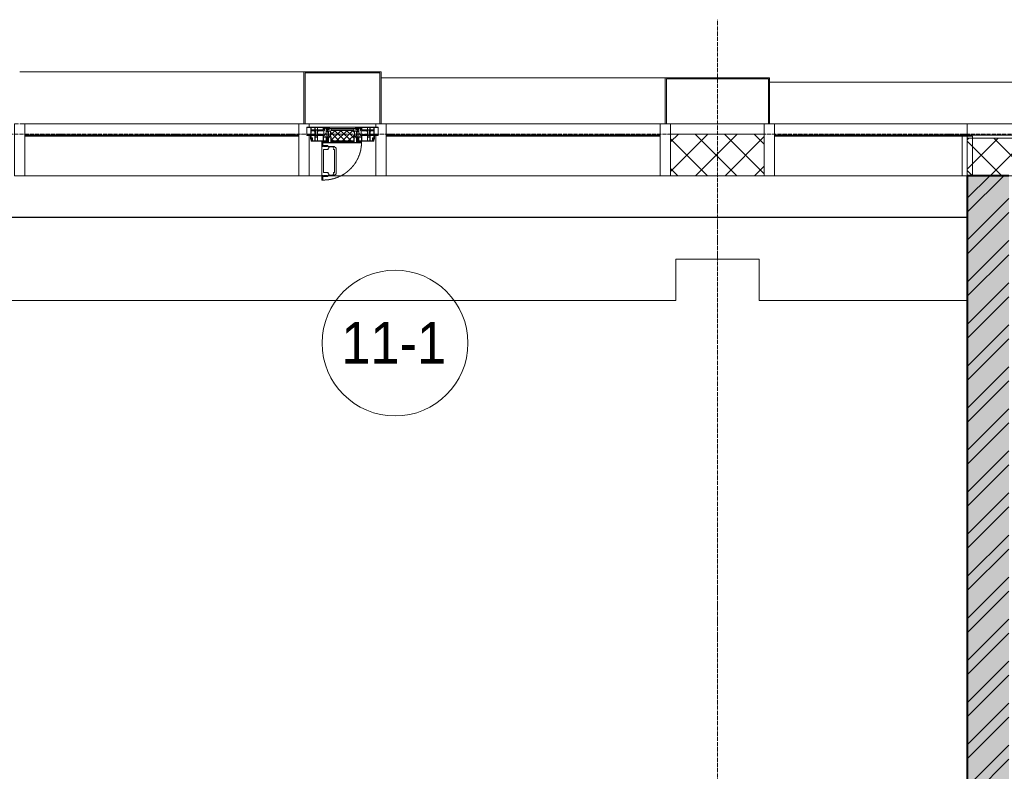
# Model space of a CAD drawing. Header units: millimetres. Extents: x 5617 to 103266, y 7718 to 198901.
# Tile 40 of 51: x 57184 to 61912, y 74538 to 78150. Entities that reach past the tile are written whole.
import ezdxf

# ---------------------------------------------------------------- set-up
doc = ezdxf.new("R2010")
doc.units = ezdxf.units.MM
for name, pattern in [('-D1-02х01', [3, 2, -1]), ('ADSK_Линия сетки', [25, 20, -2.5, 0, -2.5]), ('Линия сетки', [25, 20, -2.5, 0, -2.5])]:
    doc.linetypes.add(name, pattern=pattern)
for name, color, linetype, lineweight in [('Импосты витража', 7, 'Continuous', 18), ('Колонны', 7, 'Continuous', 18), ('Марки помещений', 7, 'Continuous', 20), ('Окна', 7, 'Continuous', 18), ('Оси', 7, 'Continuous', 9), ('Панели витража', 7, 'Continuous', 18), ('Перекрытия', 7, 'Continuous', 18), ('Стены', 7, 'Continuous', 18), ('Стены разрез', 7, 'Continuous', 40), ('Стены штриховка', 7, 'Continuous', 40), ('Элементы узлов', 7, 'Continuous', 18)]:
    doc.layers.add(name, color=color, linetype=linetype, lineweight=lineweight)
doc.styles.add('Arial_3', font='arial.ttf', dxfattribs={"width": 0.9, "height": 200})
pattern_1 = [(45, (0, 0), (-70.71068, 70.71068), []), (135, (0, 0), (-70.71068, -70.71068), [])]

# ---------------------------------------------------------------- blocks, each defined once
blk = doc.blocks.new('135_SLK_K1_AR_rvt-1-МКСС_K1_L15__47_700_')
at = {"layer": 'Стены разрез', "lineweight": 9, "true_color": 0xaaaaaa}
h = blk.add_hatch(dxfattribs=at)
h.set_pattern_fill('FP_1', color=253, style=0, pattern_type=2)
h.set_pattern_definition([(50, (0, 0), (218.62117, -19.1268), [22.86, -251.46]), (355, (0, 0), (-42.2919, 229.2684), [18.288, -201.168]), (100.451, (18.22, -1.6), (176.33107, 210.13963), [19.428, -213.708]), (46.184, (0, 60.96), (325.29495, -50.45164), [34.29, -377.19]), (96.636, (27.1, 56.76), (284.883, 296.9127), [29.142, -320.562]), (351.184, (0, 60.96), (284.8858, 296.9107), [27.432, -301.752]), (21, (30.48, 45.72), (181.93753, -122.71832), [22.86, -251.46]), (326, (30.48, 45.72), (74.1622, 221.0262), [18.288, -201.168]), (71.451, (45.64, 35.5), (256.10035, 98.30526), [19.428, -213.708]), (37.5, (0, 0), (3.70639, 101.465895), [3.353, -195.377, 3.353, -200.863, -201.93]), (37.5, (0, 0), (3.70639, 101.465895), [-402.946, 3.353, -198.577]), (7.5, (0, 0), (80.18358, 120.21653), [3.353, -113.081, 3.353, -190.805, -76.962]), (7.5, (0, 0), (80.18358, 120.21653), [-310.591, 3.353, -73.609]), (327.5, (-67.97, 0), (162.70865, -6.87497), [3.353, -72.847, 3.353, -234.391, -315.468]), (327.5, (-67.97, 0), (162.70865, -6.87497), [-313.944, 3.353, -312.115]), (317.5, (-98.45, 0), (177.75468, 30.51183), [3.353, -95.707, 3.353, -154.534, -224.028]), (317.5, (-98.45, 0), (177.75468, 30.51183), [-256.946, 3.353, -220.675])])
h.paths.add_polyline_path([(48150, 71070), (48150, 77400), (47950, 77400), (47950, 71070)])
h = blk.add_hatch(dxfattribs=at)
h.set_pattern_fill('FP_2', color=253, style=0, pattern_type=2)
h.set_pattern_definition([(45, (0, 0), (-101.02788, 101.02788), []), (45, (67.35, 0), (-101.02788, 101.02788), [])])
h.paths.add_polyline_path([(48150, 71070), (48150, 77400), (47950, 77400), (47950, 71070)])
at = {"layer": 'Перекрытия', "color": 253, "true_color": 0xaaaaaa}
for p, q in [((46950, 77000), (46550, 77000)), ((46550, 77000), (46550, 76800)), ((46950, 76800), (46950, 77000)), ((46550, 76800), (43350, 76800)), ((47950, 76800), (46950, 76800))]:
    blk.add_line(p, q, dxfattribs=at)
at = {"layer": 'Стены', "color": 253, "true_color": 0xaaaaaa}
for p, q in [((23500, 77200.4), (47950, 77200.4)), ((47950, 77200.4), (23500, 77200.4)), ((23500, 77199.6), (47950, 77199.6)), ((47950, 77199.6), (23500, 77199.6))]:
    blk.add_line(p, q, dxfattribs=at)
at = {"layer": 'Стены разрез', "color": 253, "true_color": 0xaaaaaa}
for p, q in [((47950, 77400), (47950, 73220)), ((48150, 77400), (47950, 77400))]:
    blk.add_line(p, q, dxfattribs=at)
blk = doc.blocks.new('System Panel - A_PAN_Glass закаленное-7465690-МКСС_K1_L15__47_700_')
at = {"layer": 'Панели витража', "color": 253, "lineweight": 5, "true_color": 0xaaaaaa}
for p, q in [((462.5, 55), (-462.5, 55)), ((-462.5, 55), (-462.5, 0)), ((462.5, 0), (462.5, 55)), ((-462.5, 0), (462.5, 0))]:
    blk.add_line(p, q, dxfattribs=at)
blk = doc.blocks.new('System Panel - A_PAN_Glass-7465079-МКСС_K1_L15__47_700_')
at = {"layer": 'Панели витража', "color": 253, "lineweight": 5, "true_color": 0xaaaaaa}
for p, q in [((657.5, 55), (-657.5, 55)), ((-657.5, 55), (-657.5, 0)), ((657.5, 0), (657.5, 55)), ((-657.5, 0), (657.5, 0))]:
    blk.add_line(p, q, dxfattribs=at)
blk = doc.blocks.new('A_PAN_Створка - 383мм-V56-МКСС_K1_L15__47_700_')
at = {"layer": 'Панели витража', "lineweight": 5}
h = blk.add_hatch(dxfattribs=at)
h.set_pattern_fill('FP_19', color=256, style=0, pattern_type=2)
h.set_pattern_definition([(225, (44950, 77650), (14.1421356, -14.1421356), []), (315, (44950, 77650), (14.1421356, 14.1421356), [])])
h.paths.add_polyline_path([(-53.6, 82.7), (-54.6, 81.8), (-54.6, 63.4), (-57.2, 60.8), (-56.7, 35.8), (-54.9, 34.1), (-54.5, 31.8), (54.5, 31.8), (54.9, 34.1), (57.2, 36.4), (57.2, 60.8), (54.6, 63.4), (53.6, 82.7)])
at = {"layer": 'Окна', "lineweight": 5}
for p, q in [((39.7, 249), (31.1, 240.4)), ((31.1, 117.6), (31.1, 240.4)), ((70.1, 249), (39.7, 249)), ((45, 244.7), (42.3, 239.8)), ((42.3, 239.8), (43.5, 236.3)), ((45.9, 246.8), (45, 244.7)), ((63.3, 246.8), (45.9, 246.8)), ((64.1, 245), (63.3, 246.8)), ((64.1, 245), (66.7, 241)), ((66.7, 241), (68.6, 239.7)), ((68.6, 239.7), (68.6, 236.4)), ((68.6, 236.4), (71.1, 233.9)), ((70.1, 252.9), (70.1, 249)), ((95.1, 252.9), (70.1, 252.9)), ((74.1, 248.4), (74.1, 252.9)), ((89.1, 248.4), (74.1, 248.4)), ((89.1, 252.9), (89.1, 248.4)), ((93.1, 248.4), (93.1, 252.9)), ((97.9, 248.4), (93.1, 248.4)), ((95.1, 270.5), (95.1, 252.9)), ((99.6, 270.5), (95.1, 270.5)), ((97.9, 262.4), (95.1, 262.4)), ((97.9, 262.4), (97.9, 248.4)), ((99.6, 270.5), (99.6, 87.5)), ((41.4, 234.2), (39.1, 233.8)), ((39.1, 179), (39.1, 233.8)), ((41.4, 234.2), (43.5, 236.3)), ((71.1, 233.9), (89.5, 233.9)), ((89.5, 233.9), (90.6, 232.8)), ((90.6, 125.2), (90.6, 232.8)), ((39.1, 179), (39.1, 124.2)), ((39.7, 109), (31.1, 117.6)), ((41.4, 123.8), (39.1, 124.2)), ((70.1, 109), (39.7, 109)), ((41.4, 123.8), (43.5, 121.7)), ((42.3, 118.2), (43.5, 121.7)), ((45, 113.3), (42.3, 118.2)), ((45.9, 111.2), (45, 113.3)), ((63.3, 111.2), (45.9, 111.2)), ((64.1, 113), (63.3, 111.2)), ((64.1, 113), (66.7, 117)), ((66.7, 117), (68.6, 118.3)), ((68.6, 121.6), (71.1, 124.1)), ((68.6, 118.3), (68.6, 121.6)), ((70.1, 105.1), (70.1, 109)), ((95.1, 105.1), (70.1, 105.1)), ((71.1, 124.1), (89.5, 124.1)), ((74.1, 109.6), (74.1, 105.1)), ((89.1, 109.6), (74.1, 109.6)), ((89.1, 105.1), (89.1, 109.6)), ((89.5, 124.1), (90.6, 125.2)), ((93.1, 109.6), (93.1, 105.1)), ((97.9, 109.6), (93.1, 109.6)), ((95.1, 87.5), (95.1, 105.1)), ((97.9, 95.6), (95.1, 95.6)), ((97.9, 95.6), (97.9, 109.6)), ((-171, 57), (-156, 57)), ((-171, 17), (-171, 57)), ((-153, 73.5), (-150, 73.5)), ((-153, 60), (-153, 73.5)), ((-150, 84), (-78, 84)), ((-150, 73.5), (-150, 84)), ((-91.5, 92), (91.5, 92)), ((-91.5, 87.5), (-91.5, 92)), ((-73.9, 87.5), (-91.5, 87.5)), ((-78, 84), (-73.9, 84)), ((-78, 84), (-78, 23.5)), ((-73.9, 62.5), (-73.9, 87.5)), ((-70, 62.5), (-73.9, 62.5)), ((-70, 32.1), (-70, 62.5)), ((70, 62.5), (70, 32.1)), ((73.9, 62.5), (70, 62.5)), ((73.9, 87.5), (73.9, 62.5)), ((91.5, 87.5), (73.9, 87.5)), ((73.9, 84), (78, 84)), ((78, 84), (150, 84)), ((78, 23.5), (78, 84)), ((91.5, 92), (91.5, 87.5)), ((99.6, 87.5), (95.1, 87.5)), ((150, 84), (150, 73.5)), ((150, 73.5), (153, 73.5)), ((153, 73.5), (153, 60)), ((156, 57), (171, 57)), ((171, 57), (171, 17)), ((-67.9, 17), (-171, 17)), ((-78, 23.5), (-67.9, 23.5)), ((-61.4, 23.5), (-70, 32.1)), ((-67.9, 23.5), (-64.6, 26.8)), ((-67.9, 17), (-67.9, 23.5)), ((-61.4, 23.5), (-67.9, 17)), ((67.9, 17), (-67.9, 17)), ((-67.9, 17), (67.9, 17)), ((-64.6, 26.8), (-61.4, 23.5)), ((61.4, 23.5), (-61.4, 23.5)), ((70, 32.1), (61.4, 23.5)), ((61.4, 23.5), (64.6, 26.8)), ((67.9, 17), (61.4, 23.5)), ((64.6, 26.8), (67.9, 23.5)), ((67.9, 23.5), (67.9, 17)), ((67.9, 23.5), (78, 23.5)), ((171, 17), (67.9, 17))]:
    blk.add_line(p, q, dxfattribs=at)
at = {"layer": 'Окна', "color": 253, "lineweight": 5, "true_color": 0xaaaaaa}
for p, q in [((-171, 55.5), (-152, 55.5)), ((-152, 20), (-152, 73.5)), ((-150.5, 69.5), (-150.5, 73.5)), ((-145, 69.5), (-150.5, 69.5)), ((-150.5, 33.6), (-150.5, 68)), ((-150.5, 68), (-143.5, 68)), ((-150.5, 56.6), (-132.4, 56.6)), ((-136.4, 52.4), (-150.5, 52.4)), ((-148.5, 82.5), (-132.4, 82.5)), ((-148.5, 81), (-148.5, 82.5)), ((-143.5, 81), (-148.5, 81)), ((-145, 69.5), (-145, 79.5)), ((-143.5, 68), (-143.5, 81)), ((-137.2, 54.8), (-135.8, 50.8)), ((-132.5, 54.8), (-137.2, 54.8)), ((-132.1, 49), (-135.8, 50.8)), ((-132.5, 53.8), (-133.4, 52)), ((-133.4, 52), (-130.1, 50.4)), ((-132.5, 53.8), (-132.5, 54.8)), ((-132.4, 56.6), (-132.4, 82.5)), ((-132.1, 49), (-132.1, 36.8)), ((-131, 82.5), (-120.8, 82.5)), ((-131, 82.5), (-131, 64.6)), ((-131, 64.6), (-120.8, 64.6)), ((-131, 56.5), (-131, 62.6)), ((-120.8, 62.6), (-131, 62.6)), ((-131, 56.5), (-120.8, 56.5)), ((-131, 55.1), (-131, 52.7)), ((-120.8, 55.1), (-131, 55.1)), ((-129.4, 51.1), (-131, 52.7)), ((-130.1, 50.4), (-129.4, 51.1)), ((-130.1, 35.3), (-130.1, 50.4)), ((-122.4, 51.1), (-120.8, 52.7)), ((-121.7, 50.4), (-122.4, 51.1)), ((-118.4, 52), (-121.7, 50.4)), ((-121.7, 35.3), (-121.7, 50.4)), ((-120.8, 82.5), (-120.8, 64.6)), ((-120.8, 56.5), (-120.8, 62.6)), ((-120.8, 55.1), (-120.8, 52.7)), ((-119.7, 49), (-115.9, 50.8)), ((-119.7, 49), (-119.7, 36.8)), ((-119.3, 82.5), (-92.5, 82.5)), ((-119.3, 56.6), (-119.3, 82.5)), ((-92.5, 56.6), (-119.3, 56.6)), ((-119.3, 54.8), (-114.6, 54.8)), ((-119.3, 53.8), (-119.3, 54.8)), ((-119.3, 53.8), (-118.4, 52)), ((-114.6, 54.8), (-115.9, 50.8)), ((-94.1, 52.5), (-115.3, 52.5)), ((-89.9, 50.9), (-94.1, 52.5)), ((-92.5, 56.6), (-92.5, 82.5)), ((-90.8, 82.5), (-79.5, 82.5)), ((-90.8, 64.6), (-90.8, 82.5)), ((-80.1, 64.6), (-90.8, 64.6)), ((-90.8, 62.7), (-90.8, 56.6)), ((-80.4, 62.7), (-90.8, 62.7)), ((-90.8, 56.6), (-85.9, 56.6)), ((-89.9, 52.2), (-88.6, 53.5)), ((-89.9, 52.2), (-89.9, 50.9)), ((-89.9, 35.1), (-89.9, 50.9)), ((-85.9, 53.5), (-88.6, 53.5)), ((-85.9, 56.6), (-85.9, 53.5)), ((-85.9, 53.5), (-78, 45.6)), ((-85, 84), (-85, 87.5)), ((-85, 87.5), (-78, 87.5)), ((-78, 84), (-85, 84)), ((-80.4, 61.1), (-80.4, 62.7)), ((-78, 61.1), (-80.4, 61.1)), ((-80.1, 66.1), (-80.1, 64.6)), ((-78, 66.1), (-80.1, 66.1)), ((-79.5, 82.5), (-79.5, 80.6)), ((-79.5, 80.6), (-78, 80.6)), ((-78, 87.5), (-78, 84)), ((-78, 66.1), (-78, 61.1)), ((78, 87.5), (78, 84)), ((85, 87.5), (78, 87.5)), ((78, 84), (85, 84)), ((79.5, 80.6), (78, 80.6)), ((78, 66.1), (78, 61.1)), ((78, 66.1), (80.1, 66.1)), ((78, 61.1), (80.4, 61.1)), ((85.9, 53.5), (78, 45.6)), ((90.8, 82.5), (79.5, 82.5)), ((79.5, 82.5), (79.5, 80.6)), ((80.1, 66.1), (80.1, 64.6)), ((80.1, 64.6), (90.8, 64.6)), ((80.4, 62.7), (90.8, 62.7)), ((80.4, 61.1), (80.4, 62.7)), ((85, 84), (85, 87.5)), ((85.9, 56.6), (85.9, 53.5)), ((90.8, 56.6), (85.9, 56.6)), ((85.9, 53.5), (88.6, 53.5)), ((89.9, 52.2), (88.6, 53.5)), ((89.9, 50.9), (94.1, 52.5)), ((89.9, 52.2), (89.9, 50.9)), ((89.9, 35.1), (89.9, 50.9)), ((90.8, 64.6), (90.8, 82.5)), ((90.8, 62.7), (90.8, 56.6)), ((119.3, 82.5), (92.5, 82.5)), ((92.5, 56.6), (92.5, 82.5)), ((92.5, 56.6), (119.3, 56.6)), ((94.1, 52.5), (115.3, 52.5)), ((114.6, 54.8), (115.9, 50.8)), ((119.3, 54.8), (114.6, 54.8)), ((119.7, 49), (115.9, 50.8)), ((119.3, 53.8), (118.4, 52)), ((118.4, 52), (121.7, 50.4)), ((119.3, 56.6), (119.3, 82.5)), ((119.3, 53.8), (119.3, 54.8)), ((119.7, 49), (119.7, 36.8)), ((120.8, 82.5), (120.8, 64.6)), ((131, 82.5), (120.8, 82.5)), ((131, 64.6), (120.8, 64.6)), ((120.8, 56.5), (120.8, 62.6)), ((120.8, 62.6), (131, 62.6)), ((131, 56.5), (120.8, 56.5)), ((120.8, 55.1), (120.8, 52.7)), ((120.8, 55.1), (131, 55.1)), ((122.4, 51.1), (120.8, 52.7)), ((121.7, 50.4), (122.4, 51.1)), ((121.7, 35.3), (121.7, 50.4)), ((129.4, 51.1), (131, 52.7)), ((130.1, 50.4), (129.4, 51.1)), ((133.4, 52), (130.1, 50.4)), ((130.1, 35.3), (130.1, 50.4)), ((131, 82.5), (131, 64.6)), ((131, 56.5), (131, 62.6)), ((131, 55.1), (131, 52.7)), ((132.1, 49), (135.8, 50.8)), ((132.1, 49), (132.1, 36.8)), ((132.4, 56.6), (132.4, 82.5)), ((148.5, 82.5), (132.4, 82.5)), ((150.5, 56.6), (132.4, 56.6)), ((132.5, 54.8), (137.2, 54.8)), ((132.5, 53.8), (132.5, 54.8)), ((132.5, 53.8), (133.4, 52)), ((137.2, 54.8), (135.8, 50.8)), ((136.4, 52.4), (150.5, 52.4)), ((143.5, 81), (148.5, 81)), ((143.5, 68), (143.5, 81)), ((150.5, 68), (143.5, 68)), ((145, 69.5), (145, 79.5)), ((145, 69.5), (150.5, 69.5)), ((148.5, 81), (148.5, 82.5)), ((150.5, 69.5), (150.5, 73.5)), ((150.5, 33.6), (150.5, 68)), ((152, 20), (152, 73.5)), ((171, 55.5), (152, 55.5)), ((-171, 18.5), (-153.5, 18.5)), ((-153.5, 18.5), (-152, 20)), ((-136.3, 33.6), (-150.5, 33.6)), ((-150.5, 29.4), (-132.4, 29.4)), ((-150.5, 17), (-150.5, 29.4)), ((-132.4, 18.6), (-150.5, 18.6)), ((-137.2, 31), (-135.8, 35)), ((-132.5, 31), (-137.2, 31)), ((-132.1, 36.8), (-135.8, 35)), ((-133.4, 33.7), (-130.1, 35.3)), ((-132.5, 31.9), (-133.4, 33.7)), ((-132.5, 31.9), (-132.5, 31)), ((-132.4, 29.4), (-132.4, 18.6)), ((-129.4, 34.6), (-131, 33)), ((-131, 30.9), (-131, 33)), ((-120.8, 30.9), (-131, 30.9)), ((-131, 29.5), (-120.8, 29.5)), ((-131, 18.2), (-131, 29.5)), ((-120.8, 18.2), (-131, 18.2)), ((-130.1, 35.3), (-129.4, 34.6)), ((-121.7, 35.3), (-122.4, 34.6)), ((-122.4, 34.6), (-120.8, 33)), ((-118.4, 33.7), (-121.7, 35.3)), ((-120.8, 30.9), (-120.8, 33)), ((-120.8, 18.2), (-120.8, 29.5)), ((-119.7, 36.8), (-115.9, 35)), ((-119.3, 31.9), (-118.4, 33.7)), ((-119.3, 31.9), (-119.3, 31)), ((-119.3, 31), (-114.6, 31)), ((-92.5, 29.4), (-119.3, 29.4)), ((-119.3, 29.4), (-119.3, 18.6)), ((-119.3, 18.6), (-92.5, 18.6)), ((-114.6, 31), (-115.9, 35)), ((-94.1, 33.5), (-115.4, 33.5)), ((-89.9, 35.1), (-94.1, 33.5)), ((-92.5, 18.6), (-92.5, 29.4)), ((-90.8, 18.5), (-90.8, 29.4)), ((-90.8, 29.4), (-85.9, 29.4)), ((-87.3, 18.5), (-90.8, 18.5)), ((-89.9, 32.5), (-89.9, 35.1)), ((-85.9, 32.5), (-89.9, 32.5)), ((-87.3, 21.9), (-85.9, 21.9)), ((-87.3, 20.4), (-87.3, 21.9)), ((-87.3, 20.4), (-87.3, 18.5)), ((-84.8, 20.4), (-87.3, 20.4)), ((-85.9, 29.4), (-85.9, 32.5)), ((-85.9, 21.9), (-85.9, 29.4)), ((-85.9, 18.2), (-85.9, 20.4)), ((-75.9, 18.2), (-85.9, 18.2)), ((-83.4, 20.4), (-84.8, 20.4)), ((-70, 33.8), (-83.4, 20.4)), ((-78, 45.6), (-78, 36.8)), ((-78, 36.8), (-70, 36.8)), ((-75.9, 23.5), (-73, 23.5)), ((-75.9, 21.5), (-75.9, 23.5)), ((-75.9, 21.5), (-75.9, 18.2)), ((-74.9, 21.5), (-75.9, 21.5)), ((-74.9, 17.9), (-74.9, 21.5)), ((-68.9, 17.9), (-74.9, 17.9)), ((-67.2, 29.3), (-73, 23.5)), ((-70, 36.8), (-70, 33.8)), ((-68.9, 21.5), (-68.9, 17.9)), ((-67.9, 21.5), (-68.9, 21.5)), ((-67.9, 23.5), (-64.6, 26.8)), ((-67.9, 21.5), (-67.9, 23.5)), ((-64.6, 26.8), (-67.2, 29.3)), ((64.6, 26.8), (67.2, 29.3)), ((67.9, 23.5), (64.6, 26.8)), ((67.2, 29.3), (73, 23.5)), ((67.9, 21.5), (67.9, 23.5)), ((67.9, 21.5), (68.9, 21.5)), ((68.9, 21.5), (68.9, 17.9)), ((68.9, 17.9), (74.9, 17.9)), ((70, 36.8), (70, 33.8)), ((78, 36.8), (70, 36.8)), ((70, 33.8), (83.4, 20.4)), ((75.9, 23.5), (73, 23.5)), ((74.9, 21.5), (75.9, 21.5)), ((74.9, 17.9), (74.9, 21.5)), ((75.9, 21.5), (75.9, 23.5)), ((75.9, 21.5), (75.9, 18.2)), ((75.9, 18.2), (85.9, 18.2)), ((78, 45.6), (78, 36.8)), ((83.4, 20.4), (84.8, 20.4)), ((84.8, 20.4), (87.3, 20.4)), ((85.9, 32.5), (89.9, 32.5)), ((85.9, 29.4), (85.9, 32.5)), ((85.9, 21.9), (85.9, 29.4)), ((90.8, 29.4), (85.9, 29.4)), ((87.3, 21.9), (85.9, 21.9)), ((85.9, 18.2), (85.9, 20.4)), ((87.3, 20.4), (87.3, 21.9)), ((87.3, 20.4), (87.3, 18.5)), ((87.3, 18.5), (90.8, 18.5)), ((89.9, 35.1), (94.1, 33.5)), ((89.9, 32.5), (89.9, 35.1)), ((90.8, 18.5), (90.8, 29.4)), ((92.5, 18.6), (92.5, 29.4)), ((92.5, 29.4), (119.3, 29.4)), ((119.3, 18.6), (92.5, 18.6)), ((94.1, 33.5), (115.4, 33.5)), ((114.6, 31), (115.9, 35)), ((119.3, 31), (114.6, 31)), ((119.7, 36.8), (115.9, 35)), ((118.4, 33.7), (121.7, 35.3)), ((119.3, 31.9), (118.4, 33.7)), ((119.3, 31.9), (119.3, 31)), ((119.3, 29.4), (119.3, 18.6)), ((122.4, 34.6), (120.8, 33)), ((120.8, 30.9), (120.8, 33)), ((120.8, 30.9), (131, 30.9)), ((120.8, 18.2), (120.8, 29.5)), ((131, 29.5), (120.8, 29.5)), ((120.8, 18.2), (131, 18.2)), ((121.7, 35.3), (122.4, 34.6)), ((130.1, 35.3), (129.4, 34.6)), ((129.4, 34.6), (131, 33)), ((133.4, 33.7), (130.1, 35.3)), ((131, 30.9), (131, 33)), ((131, 18.2), (131, 29.5)), ((132.1, 36.8), (135.8, 35)), ((150.5, 29.4), (132.4, 29.4)), ((132.4, 29.4), (132.4, 18.6)), ((132.4, 18.6), (150.5, 18.6)), ((132.5, 31.9), (133.4, 33.7)), ((132.5, 31.9), (132.5, 31)), ((132.5, 31), (137.2, 31)), ((137.2, 31), (135.8, 35)), ((136.3, 33.6), (150.5, 33.6)), ((150.5, 17), (150.5, 29.4)), ((153.5, 18.5), (152, 20)), ((171, 18.5), (153.5, 18.5))]:
    blk.add_line(p, q, dxfattribs=at)
at = {"layer": 'Окна', "linetype": '-D1-02х01', "lineweight": 5}
blk.add_arc((91.4, 87.5), 183, 88.8555, 178.5909, dxfattribs=at)
at = {"layer": 'Окна', "lineweight": 5}
for centre, start, end in [((-156, 60), 270, 360), ((156, 60), 180, 270)]:
    blk.add_arc(centre, 3, start, end, dxfattribs=at)
at = {"layer": 'Элементы узлов', "color": 253, "lineweight": 5, "true_color": 0xaaaaaa}
for p, q in [((-91.5, 92), (-91.5, 87.5)), ((-91.5, 92), (91.5, 92)), ((-91.5, 87.5), (-73.9, 87.5)), ((-83.4, 90.3), (-69.4, 90.3)), ((-83.4, 90.3), (-83.4, 87.5)), ((-73.9, 87.5), (-73.9, 62.5)), ((-69.4, 85.5), (-73.9, 85.5)), ((-73.9, 81.5), (-69.4, 81.5)), ((-69.4, 66.5), (-73.9, 66.5)), ((-73.9, 62.5), (-70, 62.5)), ((-70, 62.5), (-70, 32.1)), ((-69.4, 90.3), (-69.4, 85.5)), ((-69.4, 81.5), (-69.4, 66.5)), ((-67.9, 89.3), (-66.9, 90.3)), ((-67.9, 62.5), (-67.9, 89.3)), ((-61.7, 62.5), (-67.9, 62.5)), ((-66, 56.5), (-67.8, 55.7)), ((-67.8, 55.7), (-67.8, 38.3)), ((-66.9, 90.3), (-57.4, 90.3)), ((-66, 56.5), (-62, 59.1)), ((-62, 59.1), (-60.7, 61)), ((-60.1, 67.7), (-61.7, 64.9)), ((-61.7, 64.9), (-61.7, 62.5)), ((-60.7, 61), (-57.4, 61)), ((-56.4, 67.7), (-60.1, 67.7)), ((-57.4, 90.3), (-56.4, 89.4)), ((-57.4, 61), (-54.9, 63.5)), ((-54.6, 63.4), (-57.2, 60.8)), ((-57.2, 60.8), (-57.2, 36.4)), ((-56.4, 89.4), (-56.4, 67.7)), ((-53.9, 90.3), (-54.9, 89.3)), ((-54.9, 89.3), (-54.9, 85.6)), ((-54.9, 85.6), (-53.9, 84.6)), ((-54.9, 81.9), (-53.8, 83)), ((-54.9, 63.5), (-54.9, 81.9)), ((-53.6, 82.7), (-54.6, 81.8)), ((-54.6, 81.8), (-54.6, 63.4)), ((53.9, 90.3), (-53.9, 90.3)), ((-53.9, 84.6), (53.9, 84.6)), ((53.8, 83), (-53.8, 83)), ((53.6, 82.7), (-53.6, 82.7)), ((54.6, 81.8), (53.6, 82.7)), ((54.9, 81.9), (53.8, 83)), ((53.9, 90.3), (54.9, 89.3)), ((54.9, 85.6), (53.9, 84.6)), ((54.6, 63.4), (54.6, 81.8)), ((57.2, 60.8), (54.6, 63.4)), ((54.9, 89.3), (54.9, 85.6)), ((54.9, 63.5), (54.9, 81.9)), ((57.4, 61), (54.9, 63.5)), ((57.4, 90.3), (56.4, 89.4)), ((56.4, 89.4), (56.4, 67.7)), ((56.4, 67.7), (60.1, 67.7)), ((57.2, 36.4), (57.2, 60.8)), ((66.9, 90.3), (57.4, 90.3)), ((60.7, 61), (57.4, 61)), ((60.1, 67.7), (61.7, 64.9)), ((62, 59.1), (60.7, 61)), ((61.7, 64.9), (61.7, 62.5)), ((61.7, 62.5), (67.9, 62.5)), ((66, 56.5), (62, 59.1)), ((66, 56.5), (67.8, 55.7)), ((67.9, 89.3), (66.9, 90.3)), ((67.8, 55.7), (67.8, 38.3)), ((67.9, 62.5), (67.9, 89.3)), ((69.4, 90.3), (69.4, 85.5)), ((83.4, 90.3), (69.4, 90.3)), ((69.4, 85.5), (73.9, 85.5)), ((69.4, 81.5), (69.4, 66.5)), ((73.9, 81.5), (69.4, 81.5)), ((69.4, 66.5), (73.9, 66.5)), ((70, 62.5), (70, 32.1)), ((73.9, 62.5), (70, 62.5)), ((91.5, 87.5), (73.9, 87.5)), ((73.9, 87.5), (73.9, 62.5)), ((83.4, 90.3), (83.4, 87.5)), ((91.5, 92), (91.5, 87.5)), ((-70, 32.1), (-61.4, 23.5)), ((-67.8, 38.3), (-65.7, 37.4)), ((-65.7, 37.4), (-60.8, 34.7)), ((61.4, 23.5), (-61.4, 23.5)), ((-60.8, 34.7), (-57.3, 35.9)), ((-55.2, 33.8), (-57.3, 35.9)), ((-57.2, 36.4), (-54.9, 34.1)), ((-55.2, 33.8), (-54.8, 31.5)), ((-54.9, 34.1), (-54.5, 31.8)), ((-53.9, 30.5), (-54.9, 29.5)), ((-54.9, 29.5), (-54.9, 25.8)), ((-54.9, 25.8), (-53.9, 24.8)), ((0, 31.5), (-54.8, 31.5)), ((-54.5, 31.8), (54.5, 31.8)), ((53.9, 30.5), (-53.9, 30.5)), ((-53.9, 24.8), (53.9, 24.8)), ((0, 31.5), (54.8, 31.5)), ((53.9, 30.5), (54.9, 29.5)), ((54.9, 25.8), (53.9, 24.8)), ((54.5, 31.8), (54.9, 34.1)), ((55.2, 33.8), (54.8, 31.5)), ((54.9, 34.1), (57.2, 36.4)), ((54.9, 29.5), (54.9, 25.8)), ((55.2, 33.8), (57.3, 35.9)), ((60.8, 34.7), (57.3, 35.9)), ((65.7, 37.4), (60.8, 34.7)), ((70, 32.1), (61.4, 23.5)), ((67.8, 38.3), (65.7, 37.4))]:
    blk.add_line(p, q, dxfattribs=at)
blk = doc.blocks.new('Rectangular Mullion - R_StandardFrame_50Wx250H-V68-МКСС_K1_L15__47_700_')
at = {"layer": 'Импосты витража', "color": 253, "lineweight": 5, "true_color": 0xaaaaaa}
for p, q in [((-25, -250), (-25, 0)), ((-25, 0), (0, 0)), ((5, 0), (25, 0)), ((25, 0), (25, -250)), ((25, -250), (-25, -250))]:
    blk.add_line(p, q, dxfattribs=at)
blk = doc.blocks.new('Rectangular Mullion - R_StandardFrame_50Wx250H-V69-МКСС_K1_L15__47_700_')
at = {"layer": 'Импосты витража', "color": 253, "lineweight": 5, "true_color": 0xaaaaaa}
for p, q in [((-25, -250), (-25, 0)), ((-25, 0), (0, 0)), ((5, 0), (25, 0)), ((25, 0), (25, -17)), ((25, -57), (25, -250)), ((25, -250), (-25, -250))]:
    blk.add_line(p, q, dxfattribs=at)
blk = doc.blocks.new('Rectangular Mullion - R_StandardFrame_50Wx250H-V70-МКСС_K1_L15__47_700_')
at = {"layer": 'Импосты витража', "color": 253, "lineweight": 5, "true_color": 0xaaaaaa}
for p, q in [((-25, -17), (-25, 0)), ((-25, 0), (-5, 0)), ((0, 0), (25, 0)), ((25, 0), (25, -250)), ((-25, -250), (-25, -57)), ((25, -250), (-25, -250))]:
    blk.add_line(p, q, dxfattribs=at)
blk = doc.blocks.new('Rectangular Mullion - R_InvisibleFrame_50Wx250H-7465076-МКСС_K1_L15__47_700_')
at = {"layer": 'Импосты витража', "color": 253, "lineweight": 5, "true_color": 0xaaaaaa}
for p, q in [((-25, -250), (-25, -60)), ((-25, -60), (25, -60)), ((25, -60), (25, -250)), ((25, -250), (-25, -250))]:
    blk.add_line(p, q, dxfattribs=at)
blk = doc.blocks.new('Rectangular Mullion - R_StandardFrame_50Wx250H-7465077-МКСС_K1_L15__47_700_')
at = {"layer": 'Импосты витража', "color": 253, "lineweight": 5, "true_color": 0xaaaaaa}
for p, q in [((-25, -250), (-25, 0)), ((-25, 0), (-5, 0)), ((0, 0), (25, 0)), ((25, 0), (25, -250)), ((25, -250), (-25, -250))]:
    blk.add_line(p, q, dxfattribs=at)
blk = doc.blocks.new('Rectangular Mullion - R_InvisibleFrame_50Wx250H-6825186-МКСС_K1_L15__47_700_')
at = {"layer": 'Импосты витража', "color": 253, "lineweight": 5, "true_color": 0xaaaaaa}
for p, q in [((47925, 77590), (47025, 77590)), ((47925, 77400), (47025, 77400))]:
    blk.add_line(p, q, dxfattribs=at)
blk = doc.blocks.new('Rectangular Mullion - R_StandardFrame_50Wx250H-5442148-МКСС_K1_L15__47_700_')
at = {"layer": 'Импосты витража', "color": 253, "lineweight": 5, "true_color": 0xaaaaaa}
blk.add_line((54175, 77650), (53725, 77650), dxfattribs=at)
blk = doc.blocks.new('Rectangular Mullion - R_InvisibleFrame_50Wx250H-5460437-МКСС_K1_L15__47_700_')
at = {"layer": 'Импосты витража', "color": 253, "lineweight": 5, "true_color": 0xaaaaaa}
for p, q in [((51940, 77590), (50625, 77590)), ((51940, 77400), (50625, 77400))]:
    blk.add_line(p, q, dxfattribs=at)
blk = doc.blocks.new('Rectangular Mullion - R_StandardFrame_50Wx250H-V71-МКСС_K1_L15__47_700_')
at = {"layer": 'Импосты витража', "color": 253, "lineweight": 5, "true_color": 0xaaaaaa}
for p, q in [((48710, 77650), (48390, 77650)), ((48450.4, 77400), (48390, 77400)), ((48710, 77400), (48479.9, 77400))]:
    blk.add_line(p, q, dxfattribs=at)
blk = doc.blocks.new('A_SLK_PAN_Type1 - Прямой тип панели-6619442-МКСС_K1_L15__47_700_')
at = {"layer": 'Колонны', "lineweight": 5}
for p, q in [((-250, 220), (250, 220)), ((-250, 0), (-250, 220)), ((-245, 215), (-245, 0)), ((245, 215), (-245, 215)), ((245, 0), (245, 215)), ((250, 220), (250, 0)), ((-245, 0), (-250, 0)), ((250, 0), (245, 0))]:
    blk.add_line(p, q, dxfattribs=at)
blk = doc.blocks.new('A_SLK_PAN_Type1 - Прямой тип панели Ф-1_1-7444309-МКСС_K1_L15__47_700_')
at = {"layer": 'Колонны', "lineweight": 5}
for p, q in [((-185, 250), (185, 250)), ((-185, 0), (-185, 250)), ((-180, 245), (-180, 0)), ((180, 245), (-180, 245)), ((180, 0), (180, 245)), ((185, 250), (185, 0)), ((-180, 0), (-185, 0)), ((185, 0), (180, 0))]:
    blk.add_line(p, q, dxfattribs=at)
blk = doc.blocks.new('A_OGR_PAN_Отлив - A_OGR_PAN_Отлив-5756460-МКСС_K1_L15__47_700_')
at = {"layer": 'Колонны', "color": 253, "lineweight": 5, "true_color": 0xaaaaaa}
blk.add_line((-682.5, -250), (682.5, -250), dxfattribs=at)
blk = doc.blocks.new('A_OGR_PAN_Отлив - A_OGR_PAN_Отлив-5757319-МКСС_K1_L15__47_700_')
at = {"layer": 'Колонны', "color": 253, "lineweight": 5, "true_color": 0xaaaaaa}
blk.add_line((-682.5, -220), (682.5, -220), dxfattribs=at)
blk = doc.blocks.new('A_OGR_PAN_Отлив - A_OGR_PAN_Отлив-5755950-МКСС_K1_L15__47_700_')
at = {"layer": 'Колонны', "color": 253, "lineweight": 5, "true_color": 0xaaaaaa}
blk.add_line((-682.5, -200), (682.5, -200), dxfattribs=at)
blk = doc.blocks.new('135_SLK_K1_AR_FCD_rvt-1-МКСС_K1_L15__47_700_')
at = {"layer": 'Стены разрез', "lineweight": 5, "true_color": 0xaaaaaa}
h = blk.add_hatch(dxfattribs=at)
h.set_pattern_fill('FP_4', color=253, style=0, pattern_type=2)
h.set_pattern_definition(pattern_1)
h.paths.add_polyline_path([(46975, 77400), (46975, 77600), (46525, 77600), (46525, 77400), (46896.8, 77400)])
h = blk.add_hatch(dxfattribs=at)
h.set_pattern_fill('FP_4', color=253, style=0, pattern_type=2)
h.set_pattern_definition(pattern_1)
h.paths.add_polyline_path([(48340, 77400), (48340, 77580), (47950, 77580), (47950, 77400), (48271.5, 77400)])
at = {"layer": 'Стены разрез', "color": 253, "lineweight": 9, "true_color": 0xaaaaaa}
for p, q in [((48340, 77650), (47950, 77650)), ((47950, 77650), (47950, 77400)), ((46975, 77600), (46525, 77600)), ((46525, 77600), (46525, 77400)), ((46975, 77400), (46975, 77600)), ((46525, 77400), (46975, 77400)), ((47950, 77400), (48340, 77400))]:
    blk.add_line(p, q, dxfattribs=at)
at = {"layer": 'Стены штриховка', "color": 253, "lineweight": 9, "true_color": 0xaaaaaa}
for p, q in [((47950, 77595), (48340, 77595)), ((47950, 77580), (48340, 77580))]:
    blk.add_line(p, q, dxfattribs=at)
at = {"layer": 'Импосты витража', "color": 253, "lineweight": 5, "true_color": 0xaaaaaa, "extrusion": (0, 0, -1)}
for name, p in [('Rectangular Mullion - R_StandardFrame_50Wx250H-V68-МКСС_K1_L15__47_700_', (-43400, 77650)), ('Rectangular Mullion - R_StandardFrame_50Wx250H-V70-МКСС_K1_L15__47_700_', (-44765, 77650)), ('Rectangular Mullion - R_StandardFrame_50Wx250H-V69-МКСС_K1_L15__47_700_', (-45135, 77650)), ('Rectangular Mullion - R_StandardFrame_50Wx250H-7465077-МКСС_K1_L15__47_700_', (-46500, 77650)), ('Rectangular Mullion - R_StandardFrame_50Wx250H-V68-МКСС_K1_L15__47_700_', (-47000, 77650)), ('Rectangular Mullion - R_InvisibleFrame_50Wx250H-7465076-МКСС_K1_L15__47_700_', (-47950, 77650))]:
    blk.add_blockref(name, p, dxfattribs=at)
at = {"layer": 'Импосты витража', "color": 253, "lineweight": 5, "true_color": 0xaaaaaa}
for name, p in [('Rectangular Mullion - R_StandardFrame_50Wx250H-V71-МКСС_K1_L15__47_700_', (-3600, 0)), ('Rectangular Mullion - R_StandardFrame_50Wx250H-5442148-МКСС_K1_L15__47_700_', (-7200, 0)), ('Rectangular Mullion - R_InvisibleFrame_50Wx250H-5460437-МКСС_K1_L15__47_700_', (-7200, 0)), ('Rectangular Mullion - R_InvisibleFrame_50Wx250H-5460437-МКСС_K1_L15__47_700_', (-5465, 0)), ('Rectangular Mullion - R_InvisibleFrame_50Wx250H-6825186-МКСС_K1_L15__47_700_', (0, 0))]:
    blk.add_blockref(name, p, dxfattribs=at)
at = {"layer": 'Колонны', "color": 253, "lineweight": 5, "true_color": 0xaaaaaa, "rotation": 180}
for name, p in [('A_OGR_PAN_Отлив - A_OGR_PAN_Отлив-5756460-МКСС_K1_L15__47_700_', (44082.5, 77650)), ('A_OGR_PAN_Отлив - A_OGR_PAN_Отлив-5757319-МКСС_K1_L15__47_700_', (45817.5, 77650)), ('A_OGR_PAN_Отлив - A_OGR_PAN_Отлив-5755950-МКСС_K1_L15__47_700_', (47682.5, 77650))]:
    blk.add_blockref(name, p, dxfattribs=at)
at = {"layer": 'Колонны', "color": 253, "lineweight": 5, "true_color": 0xaaaaaa}
for name, p in [('A_SLK_PAN_Type1 - Прямой тип панели Ф-1_1-7444309-МКСС_K1_L15__47_700_', (44950, 77650)), ('A_SLK_PAN_Type1 - Прямой тип панели-6619442-МКСС_K1_L15__47_700_', (46750, 77650))]:
    blk.add_blockref(name, p, dxfattribs=at)
at = {"layer": 'Панели витража', "color": 253, "lineweight": 5, "true_color": 0xaaaaaa, "rotation": 180}
for name, p in [('System Panel - A_PAN_Glass-7465079-МКСС_K1_L15__47_700_', (44082.5, 77650)), ('A_PAN_Створка - 383мм-V56-МКСС_K1_L15__47_700_', (44950, 77650)), ('System Panel - A_PAN_Glass-7465079-МКСС_K1_L15__47_700_', (45817.5, 77650)), ('System Panel - A_PAN_Glass закаленное-7465690-МКСС_K1_L15__47_700_', (47487.5, 77650))]:
    blk.add_blockref(name, p, dxfattribs=at)
blk = doc.blocks.new('050_Марка_Помещение - Номер-620969-МКСС_K1_L15__47_700_')
at = {"layer": 'Марки помещений'}
blk.add_circle((0, 0), 3.5, dxfattribs=at)

msp = doc.modelspace()

# ---------------------------------------------------------------- linework, layer by layer
at = {"layer": 'Оси', "linetype": 'Линия сетки'}
msp.add_line((60534, 57340.2), (60534, 78150), dxfattribs=at)
at = {"layer": 'Оси', "linetype": 'ADSK_Линия сетки'}
msp.add_line((71384, 77600), (25496.4, 77600), dxfattribs=at)

# ---------------------------------------------------------------- block references
at = {"lineweight": 5}
for name in ['135_SLK_K1_AR_FCD_rvt-1-МКСС_K1_L15__47_700_', '135_SLK_K1_AR_rvt-1-МКСС_K1_L15__47_700_']:
    msp.add_blockref(name, (13784, 0), dxfattribs=at)
at = {"layer": 'Марки помещений', "xscale": 99.99999999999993, "yscale": 99.99999999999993, "zscale": 99.99999999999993}
msp.add_blockref('050_Марка_Помещение - Номер-620969-МКСС_K1_L15__47_700_', (58986.4, 76595.9), dxfattribs=at)

# ---------------------------------------------------------------- texts
at = {"layer": 'Марки помещений', "lineweight": 9, "insert": (58728.3, 76697.6), "char_height": 200, "width": 620.506, "attachment_point": 1, "style": 'Arial_3'}
msp.add_mtext('11-1', dxfattribs=at)

doc.saveas('drawing.dxf')
